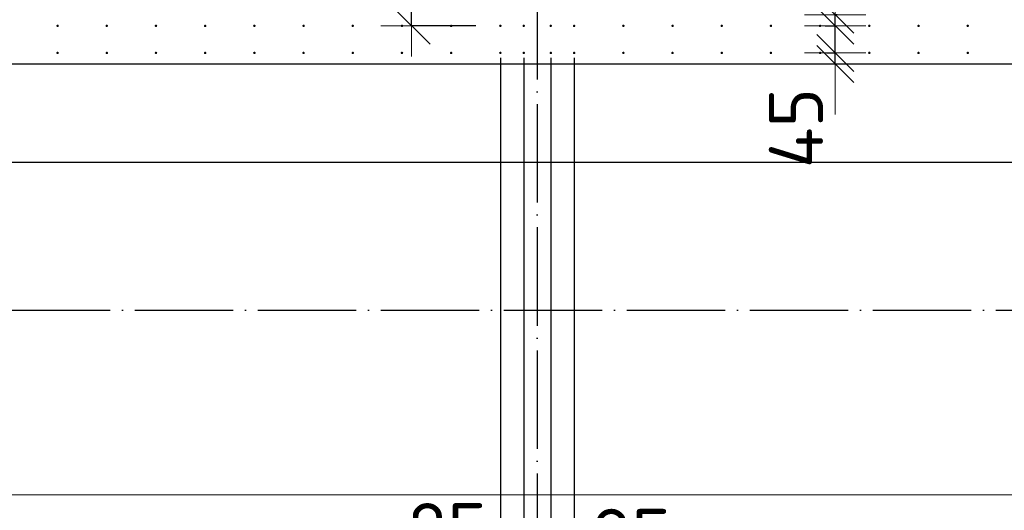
# Model space of a CAD drawing. Header units: millimetres. Extents: x 123094 to 184385, y 26948 to 48500.
# Tile 47 of 108: x 144236 to 148239, y 29187 to 31180. Entities that reach past the tile are written whole.
import ezdxf

# ---------------------------------------------------------------- set-up
doc = ezdxf.new("R2010")
doc.units = ezdxf.units.MM
doc.header["$PDMODE"] = 65
doc.linetypes.add('______11', pattern=[500, 400, -50, 0, -50])
doc.linetypes.add('______5', pattern=[1100, 800, -100, 100, -100])
for name, color, linetype, lineweight in [('Standard', 7, 'Continuous', 25), ('Арм.стержн. Выпуски', 180, 'Continuous', 35), ('Размерная линия_ общее', 7, 'Continuous', 13), ('Стена_ общее', 7, 'Continuous', 35), ('Фундамент_ общее', 7, 'Continuous', 35)]:
    doc.layers.add(name, color=color, linetype=linetype, lineweight=lineweight)
doc.layers.add('Осевая линия_ общее', color=7, linetype='______5', lineweight=13, true_color=0xa0a0a0)
doc.styles.add('ISOCPEUR', font='ISOCPEUR')
doc.dimstyles.new('DIMSTYLE_3', dxfattribs={"dimtxt": 220, "dimasz": 250, "dimexe": 0, "dimexo": 0, "dimgap": 110, "dimtad": 2, "dimdec": 0, "dimrnd": 5, "dimzin": 12, "dimdsep": 46, "dimtxsty": 'ISOCPEUR', "dimblk1": 'ALL_ML_STRICH', "dimblk2": 'ALL_ML_STRICH', "dimsah": 1, "dimcen": 0, "dimclrd": 7, "dimclre": 256, "dimclrt": 7, "dimadec": 0, "dimazin": 0, "dimtfac": 1, "dimtdec": 0, "dimtix": 1, "dimtmove": 2, "dimatfit": 3, "dimfxl": 0, "dimtzin": 0, "dimlwd": 0, "dimlwe": -3, "dimarcsym": 0})
doc.dimstyles.new('DIMSTYLE_5', dxfattribs={"dimtxt": 220, "dimasz": 250, "dimexe": 0, "dimexo": 0, "dimgap": 110, "dimtad": 2, "dimdec": 0, "dimrnd": 5, "dimzin": 12, "dimdsep": 46, "dimtxsty": 'ISOCPEUR', "dimblk1": 'ALL_ML_STRICH', "dimblk2": 'ALL_ML_STRICH', "dimsah": 1, "dimcen": 0, "dimclrd": 7, "dimclre": 256, "dimclrt": 7, "dimadec": 0, "dimazin": 0, "dimtfac": 1, "dimtdec": 0, "dimtix": 1, "dimtmove": 2, "dimatfit": 3, "dimfxl": 0, "dimtvp": 1.2, "dimtzin": 0, "dimlwd": 0, "dimlwe": -3, "dimarcsym": 0})
doc.dimstyles.new('DIMSTYLE_7', dxfattribs={"dimtxt": 220, "dimasz": 250, "dimexe": 0, "dimexo": 0, "dimgap": 110, "dimtad": 0, "dimdec": 0, "dimrnd": 5, "dimzin": 12, "dimdsep": 46, "dimtxsty": 'ISOCPEUR', "dimblk1": 'ALL_ML_STRICH', "dimblk2": 'ALL_ML_STRICH', "dimsah": 1, "dimcen": 0, "dimclrd": 7, "dimclre": 256, "dimclrt": 7, "dimadec": 0, "dimazin": 0, "dimtfac": 1, "dimtdec": 0, "dimtix": 1, "dimtmove": 2, "dimatfit": 3, "dimfxl": 0, "dimtvp": 1.2, "dimtzin": 0, "dimlwd": 0, "dimlwe": -3, "dimarcsym": 0})

# ---------------------------------------------------------------- blocks, each defined once
blk = doc.blocks.new('ALL_ML_STRICH')
at = {"color": 0, "linetype": 'ByBlock', "lineweight": -2}
for p, q in [((0, -0.5), (0, 0.5)), ((-0.3, -0.3), (0.3, 0.3)), ((-1, 0), (0.5, 0))]:
    blk.add_line(p, q, dxfattribs=at)
blk = doc.blocks.new('*D123')
at = {"layer": 'DEFPOINTS', "color": 7, "linetype": 'Continuous', "lineweight": 13, "transparency": 33554687}
for p in [(147496, 31045), (147551.4, 31000), (147590.7, 31000)]:
    blk.add_point(p, dxfattribs=at)
at = {"layer": 'Размерная линия_ общее', "color": 253, "linetype": 'Continuous', "lineweight": -2, "true_color": 0xa0a0a0, "transparency": 33554687}
for p, q in [((147516, 31045), (147551.4, 31045)), ((147570.7, 31000), (147551.4, 31000))]:
    blk.add_line(p, q, dxfattribs=at)
at = {"layer": 'Размерная линия_ общее', "color": 7, "linetype": 'Continuous', "lineweight": -2, "transparency": 33554687}
blk.add_line((147551.4, 31000), (147551.4, 31045), dxfattribs=at)
at = {"layer": 'Размерная линия_ общее', "color": 7, "linetype": 'Continuous', "lineweight": 13, "transparency": 33554687, "xscale": 250, "yscale": 250, "zscale": 250}
for p, rotation in [((147551.4, 31000), 270), ((147551.4, 31045), 90)]:
    blk.add_blockref('ALL_ML_STRICH', p, dxfattribs=dict(at, rotation=rotation))
at = {"layer": 'Размерная линия_ общее', "color": 7, "linetype": 'Continuous', "lineweight": 13, "transparency": 33554687, "insert": (147391.8, 30739.6), "char_height": 220, "width": 440, "attachment_point": 5, "rotation": 90, "style": 'ISOCPEUR'}
blk.add_mtext('\\A1;{45}', dxfattribs=at)
blk = doc.blocks.new('*D124')
at = {"layer": 'DEFPOINTS', "color": 7, "linetype": 'Continuous', "lineweight": 13, "transparency": 33554687}
for p in [(147491, 31155), (147496, 31045), (147551.4, 31045)]:
    blk.add_point(p, dxfattribs=at)
at = {"layer": 'Размерная линия_ общее', "color": 253, "linetype": 'Continuous', "lineweight": -2, "true_color": 0xa0a0a0, "transparency": 33554687}
for p, q in [((147511, 31155), (147551.4, 31155)), ((147516, 31045), (147551.4, 31045))]:
    blk.add_line(p, q, dxfattribs=at)
at = {"layer": 'Размерная линия_ общее', "color": 7, "linetype": 'Continuous', "lineweight": -2, "transparency": 33554687}
blk.add_line((147551.4, 31045), (147551.4, 31155), dxfattribs=at)
at = {"layer": 'Размерная линия_ общее', "color": 7, "linetype": 'Continuous', "lineweight": 13, "transparency": 33554687, "xscale": 250, "yscale": 250, "zscale": 250}
for p, rotation in [((147551.4, 31045), 270), ((147551.4, 31155), 90)]:
    blk.add_blockref('ALL_ML_STRICH', p, dxfattribs=dict(at, rotation=rotation))
at = {"layer": 'Размерная линия_ общее', "color": 7, "linetype": 'Continuous', "lineweight": 13, "transparency": 33554687, "insert": (147071.5, 31515.2), "char_height": 220, "width": 660, "attachment_point": 5, "rotation": 90, "style": 'ISOCPEUR'}
blk.add_mtext('\\A1;{110}', dxfattribs=at)
blk = doc.blocks.new('*D125')
at = {"layer": 'DEFPOINTS', "color": 7, "linetype": 'Continuous', "lineweight": 13, "transparency": 33554687}
for p in [(147579.8, 31200), (147491, 31155), (147551.4, 31155)]:
    blk.add_point(p, dxfattribs=at)
at = {"layer": 'Размерная линия_ общее', "color": 253, "linetype": 'Continuous', "lineweight": -2, "true_color": 0xa0a0a0, "transparency": 33554687}
for p, q in [((147559.8, 31200), (147551.4, 31200)), ((147511, 31155), (147551.4, 31155))]:
    blk.add_line(p, q, dxfattribs=at)
at = {"layer": 'Размерная линия_ общее', "color": 7, "linetype": 'Continuous', "lineweight": -2, "transparency": 33554687}
blk.add_line((147551.4, 31155), (147551.4, 31200), dxfattribs=at)
at = {"layer": 'Размерная линия_ общее', "color": 7, "linetype": 'Continuous', "lineweight": 13, "transparency": 33554687, "xscale": 250, "yscale": 250, "zscale": 250}
for p, rotation in [((147551.4, 31155), 270), ((147551.4, 31200), 90)]:
    blk.add_blockref('ALL_ML_STRICH', p, dxfattribs=dict(at, rotation=rotation))
at = {"layer": 'Размерная линия_ общее', "color": 7, "linetype": 'Continuous', "lineweight": 13, "transparency": 33554687, "insert": (147390.1, 31449.4), "char_height": 220, "width": 440, "attachment_point": 5, "rotation": 90, "style": 'ISOCPEUR'}
blk.add_mtext('\\A1;{45}', dxfattribs=at)
blk = doc.blocks.new('*D305')
at = {"layer": 'DEFPOINTS', "color": 7, "linetype": 'Continuous', "lineweight": 13, "transparency": 33554687}
for p in [(146285, 31400), (145829.3, 31155), (146190, 31155)]:
    blk.add_point(p, dxfattribs=at)
at = {"layer": 'Размерная линия_ общее', "color": 253, "linetype": 'Continuous', "lineweight": -2, "true_color": 0xa0a0a0, "transparency": 33554687}
for p, q in [((146185, 31400), (145829.3, 31400)), ((146090, 31155), (145829.3, 31155))]:
    blk.add_line(p, q, dxfattribs=at)
at = {"layer": 'Размерная линия_ общее', "color": 7, "linetype": 'Continuous', "lineweight": -2, "transparency": 33554687}
blk.add_line((145829.3, 31155), (145829.3, 31400), dxfattribs=at)
at = {"layer": 'Размерная линия_ общее', "color": 7, "linetype": 'Continuous', "lineweight": 13, "transparency": 33554687, "xscale": 250, "yscale": 250, "zscale": 250}
for p, rotation in [((145829.3, 31400), 90), ((145829.3, 31155), 270)]:
    blk.add_blockref('ALL_ML_STRICH', p, dxfattribs=dict(at, rotation=rotation))
at = {"layer": 'Размерная линия_ общее', "color": 7, "linetype": 'Continuous', "lineweight": 13, "transparency": 33554687, "insert": (145323.3, 31608.6), "char_height": 220, "width": 660, "attachment_point": 5, "rotation": 90, "style": 'ISOCPEUR'}
blk.add_mtext('\\A1;{245}', dxfattribs=at)
blk = doc.blocks.new('*D580')
at = {"layer": 'DEFPOINTS', "color": 7, "linetype": 'Continuous', "lineweight": 13, "transparency": 33554687}
for p in [(143190, 31045), (146190, 31045), (143190, 28639)]:
    blk.add_point(p, dxfattribs=at)
at = {"layer": 'Размерная линия_ общее', "color": 253, "linetype": 'Continuous', "lineweight": -2, "true_color": 0xa0a0a0, "transparency": 33554687}
for p, q in [((143190, 31025), (143190, 28639)), ((146190, 31025), (146190, 28639))]:
    blk.add_line(p, q, dxfattribs=at)
at = {"layer": 'Размерная линия_ общее', "color": 7, "linetype": 'Continuous', "lineweight": -2, "transparency": 33554687}
blk.add_line((143190, 28639), (146190, 28639), dxfattribs=at)
at = {"layer": 'Размерная линия_ общее', "color": 7, "linetype": 'Continuous', "lineweight": 13, "transparency": 33554687, "xscale": 250, "yscale": 250, "zscale": 250, "rotation": 180}
blk.add_blockref('ALL_ML_STRICH', (143190, 28639), dxfattribs=at)
at = {"layer": 'Размерная линия_ общее', "color": 7, "linetype": 'Continuous', "lineweight": 13, "transparency": 33554687, "xscale": 250, "yscale": 250, "zscale": 250}
blk.add_blockref('ALL_ML_STRICH', (146190, 28639), dxfattribs=at)
at = {"layer": 'Размерная линия_ общее', "color": 7, "linetype": 'Continuous', "lineweight": 13, "transparency": 33554687, "insert": (143876, 28909), "char_height": 220, "width": 11, "attachment_point": 1, "line_spacing_factor": 0.60241, "style": 'ISOCPEUR'}
blk.add_mtext('15х200=3000', dxfattribs=at)
blk = doc.blocks.new('*D581')
at = {"layer": 'DEFPOINTS', "color": 7, "linetype": 'Continuous', "lineweight": 13, "transparency": 33554687}
for p in [(146190, 31045), (146285, 31045), (146190, 28639)]:
    blk.add_point(p, dxfattribs=at)
at = {"layer": 'Размерная линия_ общее', "color": 253, "linetype": 'Continuous', "lineweight": -2, "true_color": 0xa0a0a0, "transparency": 33554687}
for p, q in [((146190, 31025), (146190, 28639)), ((146285, 31025), (146285, 28639))]:
    blk.add_line(p, q, dxfattribs=at)
at = {"layer": 'Размерная линия_ общее', "color": 7, "linetype": 'Continuous', "lineweight": -2, "transparency": 33554687}
blk.add_line((146190, 28639), (146285, 28639), dxfattribs=at)
at = {"layer": 'Размерная линия_ общее', "color": 7, "linetype": 'Continuous', "lineweight": 13, "transparency": 33554687, "xscale": 250, "yscale": 250, "zscale": 250}
blk.add_blockref('ALL_ML_STRICH', (146285, 28639), dxfattribs=at)
at = {"layer": 'Размерная линия_ общее', "color": 7, "linetype": 'Continuous', "lineweight": 13, "transparency": 33554687, "xscale": 250, "yscale": 250, "zscale": 250, "rotation": 180}
blk.add_blockref('ALL_ML_STRICH', (146190, 28639), dxfattribs=at)
at = {"layer": 'Размерная линия_ общее', "color": 7, "linetype": 'Continuous', "lineweight": 13, "transparency": 33554687, "insert": (145975.2, 29106.3), "char_height": 220, "width": 440, "attachment_point": 5, "style": 'ISOCPEUR'}
blk.add_mtext('\\A1;{95}', dxfattribs=at)
blk = doc.blocks.new('*D582')
at = {"layer": 'DEFPOINTS', "color": 7, "linetype": 'Continuous', "lineweight": 13, "transparency": 33554687}
for p in [(146285, 31045), (146395, 31045), (146285, 28639)]:
    blk.add_point(p, dxfattribs=at)
at = {"layer": 'Размерная линия_ общее', "color": 253, "linetype": 'Continuous', "lineweight": -2, "true_color": 0xa0a0a0, "transparency": 33554687}
for p, q in [((146285, 31025), (146285, 28639)), ((146395, 31025), (146395, 28639))]:
    blk.add_line(p, q, dxfattribs=at)
at = {"layer": 'Размерная линия_ общее', "color": 7, "linetype": 'Continuous', "lineweight": -2, "transparency": 33554687}
blk.add_line((146285, 28639), (146395, 28639), dxfattribs=at)
at = {"layer": 'Размерная линия_ общее', "color": 7, "linetype": 'Continuous', "lineweight": 13, "transparency": 33554687, "xscale": 250, "yscale": 250, "zscale": 250}
blk.add_blockref('ALL_ML_STRICH', (146395, 28639), dxfattribs=at)
at = {"layer": 'Размерная линия_ общее', "color": 7, "linetype": 'Continuous', "lineweight": 13, "transparency": 33554687, "xscale": 250, "yscale": 250, "zscale": 250, "rotation": 180}
blk.add_blockref('ALL_ML_STRICH', (146285, 28639), dxfattribs=at)
at = {"layer": 'Размерная линия_ общее', "color": 7, "linetype": 'Continuous', "lineweight": 13, "transparency": 33554687, "insert": (146947.1, 28421.4), "char_height": 220, "width": 660, "attachment_point": 5, "style": 'ISOCPEUR'}
blk.add_mtext('\\A1;{110}', dxfattribs=at)
blk = doc.blocks.new('*D583')
at = {"layer": 'DEFPOINTS', "color": 7, "linetype": 'Continuous', "lineweight": 13, "transparency": 33554687}
for p in [(146395, 31045), (146490, 31045), (146395, 28639)]:
    blk.add_point(p, dxfattribs=at)
at = {"layer": 'Размерная линия_ общее', "color": 253, "linetype": 'Continuous', "lineweight": -2, "true_color": 0xa0a0a0, "transparency": 33554687}
for p, q in [((146395, 31025), (146395, 28639)), ((146490, 31025), (146490, 28639))]:
    blk.add_line(p, q, dxfattribs=at)
at = {"layer": 'Размерная линия_ общее', "color": 7, "linetype": 'Continuous', "lineweight": -2, "transparency": 33554687}
blk.add_line((146395, 28639), (146490, 28639), dxfattribs=at)
at = {"layer": 'Размерная линия_ общее', "color": 7, "linetype": 'Continuous', "lineweight": 13, "transparency": 33554687, "xscale": 250, "yscale": 250, "zscale": 250}
blk.add_blockref('ALL_ML_STRICH', (146490, 28639), dxfattribs=at)
at = {"layer": 'Размерная линия_ общее', "color": 7, "linetype": 'Continuous', "lineweight": 13, "transparency": 33554687, "xscale": 250, "yscale": 250, "zscale": 250, "rotation": 180}
blk.add_blockref('ALL_ML_STRICH', (146395, 28639), dxfattribs=at)
at = {"layer": 'Размерная линия_ общее', "color": 7, "linetype": 'Continuous', "lineweight": 13, "transparency": 33554687, "insert": (146723.1, 29083), "char_height": 220, "width": 440, "attachment_point": 5, "style": 'ISOCPEUR'}
blk.add_mtext('\\A1;{95}', dxfattribs=at)
blk = doc.blocks.new('*D584')
at = {"layer": 'DEFPOINTS', "color": 7, "linetype": 'Continuous', "lineweight": 13, "transparency": 33554687}
for p in [(146490, 31045), (149490, 31045), (146490, 28639)]:
    blk.add_point(p, dxfattribs=at)
at = {"layer": 'Размерная линия_ общее', "color": 253, "linetype": 'Continuous', "lineweight": -2, "true_color": 0xa0a0a0, "transparency": 33554687}
for p, q in [((146490, 31025), (146490, 28639)), ((149490, 31025), (149490, 28639))]:
    blk.add_line(p, q, dxfattribs=at)
at = {"layer": 'Размерная линия_ общее', "color": 7, "linetype": 'Continuous', "lineweight": -2, "transparency": 33554687}
blk.add_line((146490, 28639), (149490, 28639), dxfattribs=at)
at = {"layer": 'Размерная линия_ общее', "color": 7, "linetype": 'Continuous', "lineweight": 13, "transparency": 33554687, "xscale": 250, "yscale": 250, "zscale": 250, "rotation": 180}
blk.add_blockref('ALL_ML_STRICH', (146490, 28639), dxfattribs=at)
at = {"layer": 'Размерная линия_ общее', "color": 7, "linetype": 'Continuous', "lineweight": 13, "transparency": 33554687, "xscale": 250, "yscale": 250, "zscale": 250}
blk.add_blockref('ALL_ML_STRICH', (149490, 28639), dxfattribs=at)
at = {"layer": 'Размерная линия_ общее', "color": 7, "linetype": 'Continuous', "lineweight": 13, "transparency": 33554687, "insert": (147176, 28909), "char_height": 220, "width": 11, "attachment_point": 1, "line_spacing_factor": 0.60241, "style": 'ISOCPEUR'}
blk.add_mtext('15х200=3000', dxfattribs=at)

msp = doc.modelspace()

# ---------------------------------------------------------------- hatches: boundary and pattern name
at = {"layer": 'Арм.стержн. Выпуски', "linetype": 'Continuous', "lineweight": 35, "transparency": 33554687}
for points in [[(144395, 31155), (144394.6, 31156.9), (144393.5, 31158.5), (144391.9, 31159.6), (144390, 31160), (144388.1, 31159.6), (144386.5, 31158.5), (144385.4, 31156.9), (144385, 31155), (144385.4, 31153.1), (144386.5, 31151.5), (144388.1, 31150.4), (144390, 31150), (144391.9, 31150.4), (144393.5, 31151.5), (144394.6, 31153.1)], [(144595, 31155), (144594.6, 31156.9), (144593.5, 31158.5), (144591.9, 31159.6), (144590, 31160), (144588.1, 31159.6), (144586.5, 31158.5), (144585.4, 31156.9), (144585, 31155), (144585.4, 31153.1), (144586.5, 31151.5), (144588.1, 31150.4), (144590, 31150), (144591.9, 31150.4), (144593.5, 31151.5), (144594.6, 31153.1)], [(144795, 31155), (144794.6, 31156.9), (144793.5, 31158.5), (144791.9, 31159.6), (144790, 31160), (144788.1, 31159.6), (144786.5, 31158.5), (144785.4, 31156.9), (144785, 31155), (144785.4, 31153.1), (144786.5, 31151.5), (144788.1, 31150.4), (144790, 31150), (144791.9, 31150.4), (144793.5, 31151.5), (144794.6, 31153.1)], [(144995, 31155), (144994.6, 31156.9), (144993.5, 31158.5), (144991.9, 31159.6), (144990, 31160), (144988.1, 31159.6), (144986.5, 31158.5), (144985.4, 31156.9), (144985, 31155), (144985.4, 31153.1), (144986.5, 31151.5), (144988.1, 31150.4), (144990, 31150), (144991.9, 31150.4), (144993.5, 31151.5), (144994.6, 31153.1)], [(145195, 31155), (145194.6, 31156.9), (145193.5, 31158.5), (145191.9, 31159.6), (145190, 31160), (145188.1, 31159.6), (145186.5, 31158.5), (145185.4, 31156.9), (145185, 31155), (145185.4, 31153.1), (145186.5, 31151.5), (145188.1, 31150.4), (145190, 31150), (145191.9, 31150.4), (145193.5, 31151.5), (145194.6, 31153.1)], [(145395, 31155), (145394.6, 31156.9), (145393.5, 31158.5), (145391.9, 31159.6), (145390, 31160), (145388.1, 31159.6), (145386.5, 31158.5), (145385.4, 31156.9), (145385, 31155), (145385.4, 31153.1), (145386.5, 31151.5), (145388.1, 31150.4), (145390, 31150), (145391.9, 31150.4), (145393.5, 31151.5), (145394.6, 31153.1)], [(145595, 31155), (145594.6, 31156.9), (145593.5, 31158.5), (145591.9, 31159.6), (145590, 31160), (145588.1, 31159.6), (145586.5, 31158.5), (145585.4, 31156.9), (145585, 31155), (145585.4, 31153.1), (145586.5, 31151.5), (145588.1, 31150.4), (145590, 31150), (145591.9, 31150.4), (145593.5, 31151.5), (145594.6, 31153.1)], [(145795, 31155), (145794.6, 31156.9), (145793.5, 31158.5), (145791.9, 31159.6), (145790, 31160), (145788.1, 31159.6), (145786.5, 31158.5), (145785.4, 31156.9), (145785, 31155), (145785.4, 31153.1), (145786.5, 31151.5), (145788.1, 31150.4), (145790, 31150), (145791.9, 31150.4), (145793.5, 31151.5), (145794.6, 31153.1)], [(145995, 31155), (145994.6, 31156.9), (145993.5, 31158.5), (145991.9, 31159.6), (145990, 31160), (145988.1, 31159.6), (145986.5, 31158.5), (145985.4, 31156.9), (145985, 31155), (145985.4, 31153.1), (145986.5, 31151.5), (145988.1, 31150.4), (145990, 31150), (145991.9, 31150.4), (145993.5, 31151.5), (145994.6, 31153.1)], [(146195, 31155), (146194.6, 31156.9), (146193.5, 31158.5), (146191.9, 31159.6), (146190, 31160), (146188.1, 31159.6), (146186.5, 31158.5), (146185.4, 31156.9), (146185, 31155), (146185.4, 31153.1), (146186.5, 31151.5), (146188.1, 31150.4), (146190, 31150), (146191.9, 31150.4), (146193.5, 31151.5), (146194.6, 31153.1)], [(146290, 31155), (146289.6, 31156.9), (146288.5, 31158.5), (146286.9, 31159.6), (146285, 31160), (146283.1, 31159.6), (146281.5, 31158.5), (146280.4, 31156.9), (146280, 31155), (146280.4, 31153.1), (146281.5, 31151.5), (146283.1, 31150.4), (146285, 31150), (146286.9, 31150.4), (146288.5, 31151.5), (146289.6, 31153.1)], [(146400, 31155), (146399.6, 31156.9), (146398.5, 31158.5), (146396.9, 31159.6), (146395, 31160), (146393.1, 31159.6), (146391.5, 31158.5), (146390.4, 31156.9), (146390, 31155), (146390.4, 31153.1), (146391.5, 31151.5), (146393.1, 31150.4), (146395, 31150), (146396.9, 31150.4), (146398.5, 31151.5), (146399.6, 31153.1)], [(146495, 31155), (146494.6, 31156.9), (146493.5, 31158.5), (146491.9, 31159.6), (146490, 31160), (146488.1, 31159.6), (146486.5, 31158.5), (146485.4, 31156.9), (146485, 31155), (146485.4, 31153.1), (146486.5, 31151.5), (146488.1, 31150.4), (146490, 31150), (146491.9, 31150.4), (146493.5, 31151.5), (146494.6, 31153.1)], [(146695, 31155), (146694.6, 31156.9), (146693.5, 31158.5), (146691.9, 31159.6), (146690, 31160), (146688.1, 31159.6), (146686.5, 31158.5), (146685.4, 31156.9), (146685, 31155), (146685.4, 31153.1), (146686.5, 31151.5), (146688.1, 31150.4), (146690, 31150), (146691.9, 31150.4), (146693.5, 31151.5), (146694.6, 31153.1)], [(146895, 31155), (146894.6, 31156.9), (146893.5, 31158.5), (146891.9, 31159.6), (146890, 31160), (146888.1, 31159.6), (146886.5, 31158.5), (146885.4, 31156.9), (146885, 31155), (146885.4, 31153.1), (146886.5, 31151.5), (146888.1, 31150.4), (146890, 31150), (146891.9, 31150.4), (146893.5, 31151.5), (146894.6, 31153.1)], [(147095, 31155), (147094.6, 31156.9), (147093.5, 31158.5), (147091.9, 31159.6), (147090, 31160), (147088.1, 31159.6), (147086.5, 31158.5), (147085.4, 31156.9), (147085, 31155), (147085.4, 31153.1), (147086.5, 31151.5), (147088.1, 31150.4), (147090, 31150), (147091.9, 31150.4), (147093.5, 31151.5), (147094.6, 31153.1)], [(147295, 31155), (147294.6, 31156.9), (147293.5, 31158.5), (147291.9, 31159.6), (147290, 31160), (147288.1, 31159.6), (147286.5, 31158.5), (147285.4, 31156.9), (147285, 31155), (147285.4, 31153.1), (147286.5, 31151.5), (147288.1, 31150.4), (147290, 31150), (147291.9, 31150.4), (147293.5, 31151.5), (147294.6, 31153.1)], [(147495, 31155), (147494.6, 31156.9), (147493.5, 31158.5), (147491.9, 31159.6), (147490, 31160), (147488.1, 31159.6), (147486.5, 31158.5), (147485.4, 31156.9), (147485, 31155), (147485.4, 31153.1), (147486.5, 31151.5), (147488.1, 31150.4), (147490, 31150), (147491.9, 31150.4), (147493.5, 31151.5), (147494.6, 31153.1)], [(147695, 31155), (147694.6, 31156.9), (147693.5, 31158.5), (147691.9, 31159.6), (147690, 31160), (147688.1, 31159.6), (147686.5, 31158.5), (147685.4, 31156.9), (147685, 31155), (147685.4, 31153.1), (147686.5, 31151.5), (147688.1, 31150.4), (147690, 31150), (147691.9, 31150.4), (147693.5, 31151.5), (147694.6, 31153.1)], [(147895, 31155), (147894.6, 31156.9), (147893.5, 31158.5), (147891.9, 31159.6), (147890, 31160), (147888.1, 31159.6), (147886.5, 31158.5), (147885.4, 31156.9), (147885, 31155), (147885.4, 31153.1), (147886.5, 31151.5), (147888.1, 31150.4), (147890, 31150), (147891.9, 31150.4), (147893.5, 31151.5), (147894.6, 31153.1)], [(148095, 31155), (148094.6, 31156.9), (148093.5, 31158.5), (148091.9, 31159.6), (148090, 31160), (148088.1, 31159.6), (148086.5, 31158.5), (148085.4, 31156.9), (148085, 31155), (148085.4, 31153.1), (148086.5, 31151.5), (148088.1, 31150.4), (148090, 31150), (148091.9, 31150.4), (148093.5, 31151.5), (148094.6, 31153.1)], [(144395, 31045), (144394.6, 31046.9), (144393.5, 31048.5), (144391.9, 31049.6), (144390, 31050), (144388.1, 31049.6), (144386.5, 31048.5), (144385.4, 31046.9), (144385, 31045), (144385.4, 31043.1), (144386.5, 31041.5), (144388.1, 31040.4), (144390, 31040), (144391.9, 31040.4), (144393.5, 31041.5), (144394.6, 31043.1)], [(144595, 31045), (144594.6, 31046.9), (144593.5, 31048.5), (144591.9, 31049.6), (144590, 31050), (144588.1, 31049.6), (144586.5, 31048.5), (144585.4, 31046.9), (144585, 31045), (144585.4, 31043.1), (144586.5, 31041.5), (144588.1, 31040.4), (144590, 31040), (144591.9, 31040.4), (144593.5, 31041.5), (144594.6, 31043.1)], [(144795, 31045), (144794.6, 31046.9), (144793.5, 31048.5), (144791.9, 31049.6), (144790, 31050), (144788.1, 31049.6), (144786.5, 31048.5), (144785.4, 31046.9), (144785, 31045), (144785.4, 31043.1), (144786.5, 31041.5), (144788.1, 31040.4), (144790, 31040), (144791.9, 31040.4), (144793.5, 31041.5), (144794.6, 31043.1)], [(144995, 31045), (144994.6, 31046.9), (144993.5, 31048.5), (144991.9, 31049.6), (144990, 31050), (144988.1, 31049.6), (144986.5, 31048.5), (144985.4, 31046.9), (144985, 31045), (144985.4, 31043.1), (144986.5, 31041.5), (144988.1, 31040.4), (144990, 31040), (144991.9, 31040.4), (144993.5, 31041.5), (144994.6, 31043.1)], [(145195, 31045), (145194.6, 31046.9), (145193.5, 31048.5), (145191.9, 31049.6), (145190, 31050), (145188.1, 31049.6), (145186.5, 31048.5), (145185.4, 31046.9), (145185, 31045), (145185.4, 31043.1), (145186.5, 31041.5), (145188.1, 31040.4), (145190, 31040), (145191.9, 31040.4), (145193.5, 31041.5), (145194.6, 31043.1)], [(145395, 31045), (145394.6, 31046.9), (145393.5, 31048.5), (145391.9, 31049.6), (145390, 31050), (145388.1, 31049.6), (145386.5, 31048.5), (145385.4, 31046.9), (145385, 31045), (145385.4, 31043.1), (145386.5, 31041.5), (145388.1, 31040.4), (145390, 31040), (145391.9, 31040.4), (145393.5, 31041.5), (145394.6, 31043.1)], [(145595, 31045), (145594.6, 31046.9), (145593.5, 31048.5), (145591.9, 31049.6), (145590, 31050), (145588.1, 31049.6), (145586.5, 31048.5), (145585.4, 31046.9), (145585, 31045), (145585.4, 31043.1), (145586.5, 31041.5), (145588.1, 31040.4), (145590, 31040), (145591.9, 31040.4), (145593.5, 31041.5), (145594.6, 31043.1)], [(145795, 31045), (145794.6, 31046.9), (145793.5, 31048.5), (145791.9, 31049.6), (145790, 31050), (145788.1, 31049.6), (145786.5, 31048.5), (145785.4, 31046.9), (145785, 31045), (145785.4, 31043.1), (145786.5, 31041.5), (145788.1, 31040.4), (145790, 31040), (145791.9, 31040.4), (145793.5, 31041.5), (145794.6, 31043.1)], [(145995, 31045), (145994.6, 31046.9), (145993.5, 31048.5), (145991.9, 31049.6), (145990, 31050), (145988.1, 31049.6), (145986.5, 31048.5), (145985.4, 31046.9), (145985, 31045), (145985.4, 31043.1), (145986.5, 31041.5), (145988.1, 31040.4), (145990, 31040), (145991.9, 31040.4), (145993.5, 31041.5), (145994.6, 31043.1)], [(146195, 31045), (146194.6, 31046.9), (146193.5, 31048.5), (146191.9, 31049.6), (146190, 31050), (146188.1, 31049.6), (146186.5, 31048.5), (146185.4, 31046.9), (146185, 31045), (146185.4, 31043.1), (146186.5, 31041.5), (146188.1, 31040.4), (146190, 31040), (146191.9, 31040.4), (146193.5, 31041.5), (146194.6, 31043.1)], [(146290, 31045), (146289.6, 31046.9), (146288.5, 31048.5), (146286.9, 31049.6), (146285, 31050), (146283.1, 31049.6), (146281.5, 31048.5), (146280.4, 31046.9), (146280, 31045), (146280.4, 31043.1), (146281.5, 31041.5), (146283.1, 31040.4), (146285, 31040), (146286.9, 31040.4), (146288.5, 31041.5), (146289.6, 31043.1)], [(146400, 31045), (146399.6, 31046.9), (146398.5, 31048.5), (146396.9, 31049.6), (146395, 31050), (146393.1, 31049.6), (146391.5, 31048.5), (146390.4, 31046.9), (146390, 31045), (146390.4, 31043.1), (146391.5, 31041.5), (146393.1, 31040.4), (146395, 31040), (146396.9, 31040.4), (146398.5, 31041.5), (146399.6, 31043.1)], [(146495, 31045), (146494.6, 31046.9), (146493.5, 31048.5), (146491.9, 31049.6), (146490, 31050), (146488.1, 31049.6), (146486.5, 31048.5), (146485.4, 31046.9), (146485, 31045), (146485.4, 31043.1), (146486.5, 31041.5), (146488.1, 31040.4), (146490, 31040), (146491.9, 31040.4), (146493.5, 31041.5), (146494.6, 31043.1)], [(146695, 31045), (146694.6, 31046.9), (146693.5, 31048.5), (146691.9, 31049.6), (146690, 31050), (146688.1, 31049.6), (146686.5, 31048.5), (146685.4, 31046.9), (146685, 31045), (146685.4, 31043.1), (146686.5, 31041.5), (146688.1, 31040.4), (146690, 31040), (146691.9, 31040.4), (146693.5, 31041.5), (146694.6, 31043.1)], [(146895, 31045), (146894.6, 31046.9), (146893.5, 31048.5), (146891.9, 31049.6), (146890, 31050), (146888.1, 31049.6), (146886.5, 31048.5), (146885.4, 31046.9), (146885, 31045), (146885.4, 31043.1), (146886.5, 31041.5), (146888.1, 31040.4), (146890, 31040), (146891.9, 31040.4), (146893.5, 31041.5), (146894.6, 31043.1)], [(147095, 31045), (147094.6, 31046.9), (147093.5, 31048.5), (147091.9, 31049.6), (147090, 31050), (147088.1, 31049.6), (147086.5, 31048.5), (147085.4, 31046.9), (147085, 31045), (147085.4, 31043.1), (147086.5, 31041.5), (147088.1, 31040.4), (147090, 31040), (147091.9, 31040.4), (147093.5, 31041.5), (147094.6, 31043.1)], [(147295, 31045), (147294.6, 31046.9), (147293.5, 31048.5), (147291.9, 31049.6), (147290, 31050), (147288.1, 31049.6), (147286.5, 31048.5), (147285.4, 31046.9), (147285, 31045), (147285.4, 31043.1), (147286.5, 31041.5), (147288.1, 31040.4), (147290, 31040), (147291.9, 31040.4), (147293.5, 31041.5), (147294.6, 31043.1)], [(147495, 31045), (147494.6, 31046.9), (147493.5, 31048.5), (147491.9, 31049.6), (147490, 31050), (147488.1, 31049.6), (147486.5, 31048.5), (147485.4, 31046.9), (147485, 31045), (147485.4, 31043.1), (147486.5, 31041.5), (147488.1, 31040.4), (147490, 31040), (147491.9, 31040.4), (147493.5, 31041.5), (147494.6, 31043.1)], [(147695, 31045), (147694.6, 31046.9), (147693.5, 31048.5), (147691.9, 31049.6), (147690, 31050), (147688.1, 31049.6), (147686.5, 31048.5), (147685.4, 31046.9), (147685, 31045), (147685.4, 31043.1), (147686.5, 31041.5), (147688.1, 31040.4), (147690, 31040), (147691.9, 31040.4), (147693.5, 31041.5), (147694.6, 31043.1)], [(147895, 31045), (147894.6, 31046.9), (147893.5, 31048.5), (147891.9, 31049.6), (147890, 31050), (147888.1, 31049.6), (147886.5, 31048.5), (147885.4, 31046.9), (147885, 31045), (147885.4, 31043.1), (147886.5, 31041.5), (147888.1, 31040.4), (147890, 31040), (147891.9, 31040.4), (147893.5, 31041.5), (147894.6, 31043.1)], [(148095, 31045), (148094.6, 31046.9), (148093.5, 31048.5), (148091.9, 31049.6), (148090, 31050), (148088.1, 31049.6), (148086.5, 31048.5), (148085.4, 31046.9), (148085, 31045), (148085.4, 31043.1), (148086.5, 31041.5), (148088.1, 31040.4), (148090, 31040), (148091.9, 31040.4), (148093.5, 31041.5), (148094.6, 31043.1)]]:
    msp.add_hatch(color=4, dxfattribs=at).paths.add_polyline_path(points)

# ---------------------------------------------------------------- linework, layer by layer
at = {"layer": 'Standard', "color": 7, "linetype": 'Continuous', "lineweight": 13, "transparency": 33554687}
msp.add_lwpolyline([(125100, 29250), (167980, 29250), (167980, 48500), (125100, 48500), (125100, 29250)], dxfattribs=at)
at = {"layer": 'Осевая линия_ общее', "color": 253, "linetype": '______11', "lineweight": -3, "true_color": 0xa0a0a0, "transparency": 33554687}
for p, q in [((146340, 46340), (146340, 27662.1)), ((125200, 30000), (169325.4, 30000))]:
    msp.add_line(p, q, dxfattribs=at)
at = {"layer": 'Стена_ общее', "color": 7, "linetype": 'Continuous', "lineweight": 25, "transparency": 33554687}
msp.add_line((149540, 31000), (143140, 31000), dxfattribs=at)
msp.add_line((149540, 31000), (143140, 31000), dxfattribs=at)
at = {"layer": 'Фундамент_ общее', "color": 7, "lineweight": 25, "transparency": 33554687}
msp.add_line((149140, 30600), (143540, 30600), dxfattribs=at)
at = {"layer": 'Фундамент_ общее', "color": 7, "linetype": 'Continuous', "lineweight": 25, "transparency": 33554687}
msp.add_line((149140, 30600), (143540, 30600), dxfattribs=at)

# ---------------------------------------------------------------- dimensions: what is measured, and where the dimension line sits
at = {"layer": 'Размерная линия_ общее', "color": 7, "linetype": 'Continuous', "lineweight": 13, "transparency": 33554687}
for base, p1, p2, picture, middle in [((145829.3, 31400), (146090, 31155), (146185, 31400), '*D305', (145323.3, 31608.6)), ((147551.4, 31155), (147516, 31045), (147511, 31155), '*D124', (147071.5, 31515.2)), ((147551.4, 31200), (147511, 31155), (147559.8, 31200), '*D125', (147390.1, 31449.4)), ((147551.4, 31045), (147570.7, 31000), (147516, 31045), '*D123', (147391.8, 30739.6))]:
    dim = msp.add_linear_dim(base=base, p1=p1, p2=p2, angle=90, dimstyle='DIMSTYLE_5', override={"dimpost": '<>', "dimclrd": 7, "dimclre": 253, "dimclrt": 7, "dimlwd": 0, "dimlwe": 65533}, dxfattribs=at)
    dim.commit()
    dim.dimension.update_dxf_attribs({"geometry": picture, "text_midpoint": middle, "dimtype": 160})
for base, p1, p2, picture, middle in [((146190, 28639), (143190, 31025), (146190, 31025), '*D580', (144690, 28749)), ((149490, 28639), (146490, 31025), (149490, 31025), '*D584', (147990, 28749))]:
    dim = msp.add_linear_dim(base=base, p1=p1, p2=p2, text='15х200=3000', dimstyle='DIMSTYLE_3', override={"dimpost": '<>', "dimclrd": 7, "dimclre": 253, "dimclrt": 7, "dimlwd": 0, "dimlwe": 65533}, dxfattribs=at)
    dim.commit()
    dim.dimension.update_dxf_attribs({"geometry": picture, "text_midpoint": middle, "dimtype": 160})
for base, p1, p2, dimstyle, picture, middle in [((146285, 28639), (146190, 31025), (146285, 31025), 'DIMSTYLE_5', '*D581', (145975.2, 29106.3)), ((146395, 28639), (146285, 31025), (146395, 31025), 'DIMSTYLE_7', '*D582', (146947.1, 28421.4)), ((146490, 28639), (146395, 31025), (146490, 31025), 'DIMSTYLE_5', '*D583', (146723.1, 29083))]:
    dim = msp.add_linear_dim(base=base, p1=p1, p2=p2, dimstyle=dimstyle, override={"dimpost": '<>', "dimclrd": 7, "dimclre": 253, "dimclrt": 7, "dimlwd": 0, "dimlwe": 65533}, dxfattribs=at)
    dim.commit()
    dim.dimension.update_dxf_attribs({"geometry": picture, "text_midpoint": middle, "dimtype": 160})

doc.saveas('drawing.dxf')
